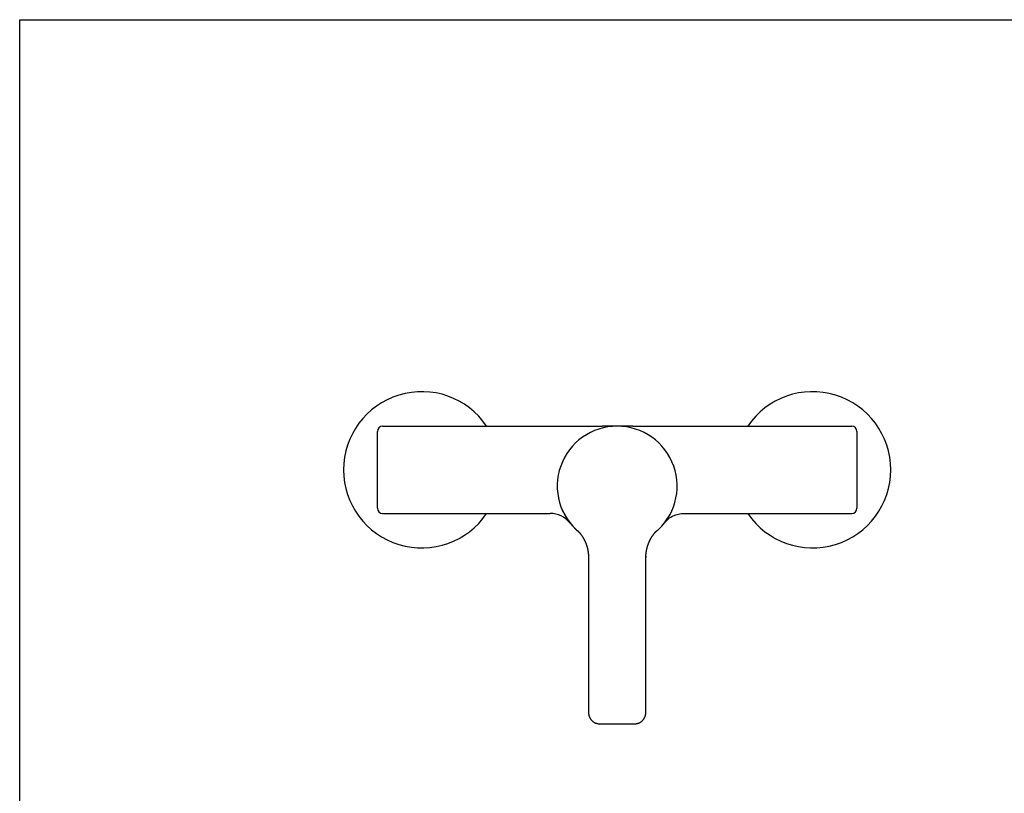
# Model space of a CAD drawing. Header units: millimetres. Extents: x 0 to 841, y 0 to 594.
# Tile 3 of 4: x 0 to 378, y 297 to 594. Entities that reach past the tile are written whole.
import ezdxf

# ---------------------------------------------------------------- set-up
doc = ezdxf.new("R2010")
doc.units = ezdxf.units.MM
doc.header["$LTSCALE"] = 46.255
doc.layers.get('0').update_dxf_attribs({"linetype": 'CONTINUOUS'})

msp = doc.modelspace()

# ---------------------------------------------------------------- linework, layer by layer
at = {"color": 7, "linetype": 'CONTINUOUS'}
for p, q in [((0, 0), (0, 594)), ((0, 594), (841, 594)), ((137.28, 406.45), (137.28, 435.95)), ((139.28, 437.95), (223.28, 437.95)), ((223.28, 437.95), (223.52, 437.95)), ((226.01, 437.98), (225.07, 437.97)), ((229.28, 437.98), (229.07, 437.99)), ((229.28, 437.98), (229.28, 437.98)), ((232.72, 437.98), (232.22, 437.99)), ((235.28, 437.95), (319.28, 437.95)), ((321.28, 435.95), (321.28, 406.45)), ((139.28, 404.45), (203.55, 404.45)), ((255.01, 404.45), (319.28, 404.45)), ((211.2, 400.73), (211.19, 400.74)), ((211.2, 400.73), (211.2, 400.73)), ((211.2, 400.73), (211.2, 400.73)), ((247.36, 400.74), (247.36, 400.73)), ((247.36, 400.73), (247.36, 400.73)), ((247.36, 400.73), (247.36, 400.73)), ((214.06, 397.91), (214.06, 397.91)), ((214.06, 397.91), (214.07, 397.9)), ((214.07, 397.9), (214.08, 397.88)), ((214.08, 397.88), (214.1, 397.86)), ((214.1, 397.86), (214.13, 397.83)), ((214.13, 397.83), (214.16, 397.8)), ((214.16, 397.8), (214.21, 397.76)), ((214.21, 397.76), (214.25, 397.72)), ((214.25, 397.72), (214.29, 397.66)), ((214.29, 397.66), (214.35, 397.6)), ((214.35, 397.6), (214.39, 397.56)), ((214.39, 397.56), (214.44, 397.51)), ((214.44, 397.51), (214.48, 397.46)), ((214.48, 397.46), (214.52, 397.41)), ((214.52, 397.41), (214.58, 397.35)), ((214.58, 397.35), (214.62, 397.3)), ((214.62, 397.3), (214.67, 397.25)), ((214.67, 397.25), (214.72, 397.19)), ((214.72, 397.19), (214.77, 397.12)), ((214.77, 397.12), (214.83, 397.06)), ((214.83, 397.06), (214.89, 396.98)), ((214.89, 396.98), (214.95, 396.91)), ((214.95, 396.91), (215.01, 396.83)), ((215.01, 396.83), (215.08, 396.75)), ((215.08, 396.75), (215.14, 396.66)), ((243.42, 396.67), (243.48, 396.75)), ((243.48, 396.75), (243.54, 396.83)), ((243.54, 396.83), (243.6, 396.9)), ((243.6, 396.9), (243.66, 396.98)), ((243.66, 396.98), (243.72, 397.04)), ((243.72, 397.04), (243.77, 397.11)), ((243.77, 397.11), (243.82, 397.17)), ((243.82, 397.17), (243.87, 397.22)), ((243.87, 397.22), (243.91, 397.27)), ((243.91, 397.27), (243.96, 397.32)), ((243.96, 397.32), (244, 397.37)), ((244, 397.37), (244.04, 397.42)), ((244.04, 397.42), (244.09, 397.48)), ((244.09, 397.48), (244.14, 397.53)), ((244.14, 397.53), (244.18, 397.58)), ((244.18, 397.58), (244.22, 397.62)), ((244.22, 397.62), (244.26, 397.66)), ((244.26, 397.66), (244.32, 397.72)), ((244.32, 397.72), (244.36, 397.76)), ((244.36, 397.76), (244.4, 397.81)), ((244.4, 397.81), (244.43, 397.84)), ((244.43, 397.84), (244.45, 397.86)), ((244.45, 397.86), (244.47, 397.88)), ((244.47, 397.88), (244.49, 397.9)), ((244.49, 397.9), (244.5, 397.91)), ((215.14, 396.66), (215.21, 396.57)), ((215.21, 396.57), (215.28, 396.48)), ((215.28, 396.48), (215.36, 396.38)), ((242.67, 395.61), (242.74, 395.72)), ((242.74, 395.72), (242.81, 395.83)), ((242.81, 395.83), (242.88, 395.93)), ((242.88, 395.93), (242.95, 396.03)), ((242.95, 396.03), (243.02, 396.13)), ((243.02, 396.13), (243.09, 396.22)), ((243.09, 396.22), (243.15, 396.32)), ((243.15, 396.32), (243.22, 396.41)), ((243.22, 396.41), (243.29, 396.5)), ((243.29, 396.5), (243.35, 396.58)), ((243.35, 396.58), (243.42, 396.67)), ((218.28, 387.49), (218.28, 328.24)), ((240.28, 328.24), (240.28, 387.49))]:
    msp.add_line(p, q, dxfattribs=at)
for points in [[(225.07, 437.97), (224.82, 437.96), (224.57, 437.96), (224.31, 437.95), (224.05, 437.95), (223.79, 437.95), (223.52, 437.95)], [(229.07, 437.99), (228.93, 437.99), (228.77, 437.99), (228.62, 438), (228.45, 438), (228.29, 438), (228.12, 438), (227.94, 438), (227.77, 438), (227.59, 438), (227.4, 438), (227.22, 438), (227.03, 438), (226.84, 438), (226.64, 437.99), (226.44, 437.99), (226.01, 437.98)], [(232.22, 437.99), (231.98, 437.99), (231.74, 438), (231.52, 438), (231.29, 438), (231.08, 438), (230.86, 438), (230.65, 438), (230.45, 438), (230.24, 438), (230.04, 438), (229.85, 438), (229.66, 437.99), (229.49, 437.99), (229.28, 437.98)], [(233.8, 437.96), (233.25, 437.97), (232.72, 437.98)], [(235.28, 437.95), (234.99, 437.95), (234.69, 437.95), (234.39, 437.95), (234.09, 437.96), (233.8, 437.96)], [(215.36, 396.38), (215.43, 396.28), (215.47, 396.23), (215.51, 396.17), (215.55, 396.12), (215.58, 396.06), (215.62, 396.01), (215.66, 395.95), (215.7, 395.89), (215.74, 395.83), (215.79, 395.77), (215.83, 395.71), (215.87, 395.64), (215.91, 395.58), (215.95, 395.51), (216, 395.44), (216.04, 395.37), (216.09, 395.3), (216.13, 395.22), (216.18, 395.15), (216.22, 395.07), (216.27, 394.99), (216.31, 394.91), (216.36, 394.83), (216.4, 394.75), (216.45, 394.67), (216.49, 394.59), (216.54, 394.5), (216.58, 394.41), (216.63, 394.33), (216.67, 394.24), (216.72, 394.15), (216.76, 394.06), (216.81, 393.97), (216.85, 393.88), (216.89, 393.78), (216.94, 393.69), (216.98, 393.59), (217.02, 393.49), (217.07, 393.4), (217.11, 393.3), (217.15, 393.2), (217.19, 393.1), (217.23, 393), (217.27, 392.89), (217.31, 392.79), (217.35, 392.68), (217.39, 392.58), (217.43, 392.47), (217.46, 392.36), (217.5, 392.26), (217.54, 392.15), (217.57, 392.03), (217.61, 391.92), (217.64, 391.81), (217.68, 391.69), (217.71, 391.58), (217.74, 391.46), (217.77, 391.34), (217.81, 391.22), (217.84, 391.1), (217.87, 390.98), (217.9, 390.86), (217.92, 390.74), (217.95, 390.61), (217.98, 390.48), (218, 390.36), (218.03, 390.23), (218.05, 390.09), (218.07, 389.96), (218.1, 389.83), (218.12, 389.69), (218.14, 389.56), (218.15, 389.42), (218.17, 389.28), (218.19, 389.14), (218.2, 388.99), (218.22, 388.85), (218.23, 388.7), (218.24, 388.55), (218.25, 388.4), (218.26, 388.25), (218.27, 388.1), (218.27, 387.94), (218.28, 387.79), (218.28, 387.63), (218.28, 387.49)], [(240.29, 387.97), (240.29, 388.09), (240.3, 388.21), (240.3, 388.33), (240.31, 388.45), (240.32, 388.57), (240.33, 388.69), (240.34, 388.8), (240.35, 388.92), (240.36, 389.03), (240.37, 389.15), (240.38, 389.26), (240.4, 389.37), (240.41, 389.48), (240.43, 389.6), (240.44, 389.7), (240.46, 389.81), (240.48, 389.92), (240.49, 390.03), (240.51, 390.13), (240.53, 390.23), (240.55, 390.34), (240.57, 390.44), (240.59, 390.54), (240.61, 390.64), (240.64, 390.74), (240.66, 390.84), (240.68, 390.94), (240.7, 391.03), (240.73, 391.13), (240.75, 391.22), (240.78, 391.32), (240.8, 391.41), (240.83, 391.5), (240.85, 391.59), (240.88, 391.68), (240.9, 391.77), (240.93, 391.86), (240.96, 391.95), (240.98, 392.03), (241.01, 392.12), (241.04, 392.2), (241.07, 392.29), (241.1, 392.37), (241.12, 392.45), (241.15, 392.54), (241.18, 392.62), (241.21, 392.7), (241.24, 392.78), (241.27, 392.86), (241.3, 392.93), (241.33, 393.01), (241.36, 393.09), (241.4, 393.17), (241.43, 393.24), (241.46, 393.32), (241.49, 393.4), (241.52, 393.47), (241.56, 393.54), (241.59, 393.62), (241.62, 393.69), (241.65, 393.76), (241.69, 393.83), (241.72, 393.91), (241.75, 393.98), (241.79, 394.05), (241.82, 394.12), (241.86, 394.19), (241.89, 394.25), (241.93, 394.32), (241.96, 394.39), (241.99, 394.45), (242.03, 394.52), (242.06, 394.59), (242.1, 394.65), (242.13, 394.72), (242.17, 394.78), (242.21, 394.84), (242.24, 394.91), (242.28, 394.97), (242.31, 395.03), (242.35, 395.09), (242.38, 395.15), (242.42, 395.21), (242.45, 395.27), (242.49, 395.33), (242.53, 395.38), (242.56, 395.44), (242.6, 395.5), (242.63, 395.55), (242.67, 395.61)], [(240.28, 387.72), (240.28, 387.84), (240.29, 387.97)], [(240.28, 387.49), (240.28, 387.59), (240.28, 387.72)], [(218.28, 328.24), (218.28, 328.12), (218.28, 327.99), (218.29, 327.87), (218.3, 327.74), (218.31, 327.61), (218.33, 327.49), (218.35, 327.36), (218.37, 327.24), (218.39, 327.12), (218.42, 327), (218.45, 326.89), (218.48, 326.77), (218.52, 326.66), (218.55, 326.57)], [(218.55, 326.57), (218.58, 326.47), (218.62, 326.37), (218.67, 326.26), (218.72, 326.15), (218.77, 326.05), (218.82, 325.95), (218.87, 325.85), (218.93, 325.75), (218.99, 325.65), (219.06, 325.55), (219.12, 325.46), (219.19, 325.36), (219.26, 325.27), (219.34, 325.18), (219.41, 325.1), (219.49, 325.01), (219.57, 324.93), (219.65, 324.85), (219.74, 324.77), (219.83, 324.69), (219.92, 324.62), (220.01, 324.55), (220.1, 324.48), (220.2, 324.41), (220.29, 324.35), (220.39, 324.29), (220.49, 324.23), (220.59, 324.18), (220.7, 324.12), (220.8, 324.07), (220.91, 324.03), (221.01, 323.98), (221.12, 323.94), (221.23, 323.9), (221.34, 323.87), (221.45, 323.84), (221.56, 323.81), (221.68, 323.78), (221.79, 323.76), (221.9, 323.74), (222.02, 323.72), (222.13, 323.71), (222.25, 323.7), (222.36, 323.69), (222.48, 323.68), (222.58, 323.68)], [(235.98, 323.68), (236.08, 323.68), (236.2, 323.69), (236.31, 323.7), (236.43, 323.71), (236.54, 323.72), (236.65, 323.74), (236.77, 323.76), (236.88, 323.78), (236.99, 323.81), (237.11, 323.84), (237.22, 323.87), (237.33, 323.9), (237.44, 323.94), (237.54, 323.98), (237.65, 324.03), (237.76, 324.07), (237.86, 324.12), (237.96, 324.18), (238.07, 324.23), (238.17, 324.29), (238.26, 324.35), (238.36, 324.41), (238.46, 324.48), (238.55, 324.55), (238.64, 324.62), (238.73, 324.69), (238.82, 324.77), (238.9, 324.85), (238.98, 324.93), (239.06, 325.01), (239.14, 325.09), (239.22, 325.18), (239.29, 325.27), (239.36, 325.36), (239.43, 325.45), (239.5, 325.55), (239.56, 325.65), (239.62, 325.74), (239.68, 325.84), (239.74, 325.94), (239.79, 326.05), (239.84, 326.15), (239.89, 326.26), (239.93, 326.36), (239.97, 326.47), (240.01, 326.57)], [(240.01, 326.57), (240.04, 326.66), (240.07, 326.77), (240.11, 326.89), (240.14, 327), (240.16, 327.12), (240.19, 327.24), (240.21, 327.36), (240.23, 327.49), (240.24, 327.61), (240.26, 327.74), (240.27, 327.86), (240.27, 327.99), (240.28, 328.12), (240.28, 328.24)], [(222.58, 323.68), (224.8, 323.68), (227.04, 323.68), (229.28, 323.68), (231.52, 323.68), (233.76, 323.68), (235.98, 323.68)]]:
    msp.add_lwpolyline(points, dxfattribs=at)
for centre, radius, start, end in [((154.28, 421.2), 30, 33.9409, 326.0591), ((304.28, 421.2), 30, 213.9421, 146.0579), ((139.28, 435.95), 2, 90, 180), ((229.28, 414.95), 23, 308.9065, 231.1056), ((229.28, 414.95), 23, 308.9334, 231.0667), ((319.28, 435.95), 2, 0, 90), ((139.28, 406.45), 2, 180, 270), ((319.28, 406.45), 2, 270, 360), ((201.81, 393.35), 11.94, 38.1841, 38.6748), ((201.81, 393.35), 11.94, 38.1986, 38.6748), ((256.75, 393.35), 11.94, 141.3145, 141.814), ((256.75, 393.35), 11.94, 141.3145, 141.7973), ((255.28, 387.49), 15, 177.7944, 179.9986)]:
    msp.add_arc(centre, radius, start, end, dxfattribs=at)
msp.add_open_spline([(229.28, 437.95), (229.28, 437.95), (229.28, 437.95), (229.28, 437.95), (229.28, 437.95), (229.28, 437.95), (229.28, 437.96), (229.28, 437.96), (229.28, 437.96), (229.28, 437.97), (229.28, 437.98), (229.28, 437.98), (229.28, 437.98), (229.28, 437.98), (229.28, 437.98), (229.28, 437.98)], degree=3, knots=[0, 0, 0, 0, 0.011146, 0.042597, 0.091477, 0.154926, 0.230079, 0.313855, 0.494477, 0.672309, 0.824473, 0.883792, 0.92884, 0.964372, 1, 1, 1, 1], dxfattribs=at)
for points in [[(211.13, 400.81), (209.19, 403.24), (206.67, 404.45), (203.55, 404.45)], [(250.73, 403.52), (252.01, 404.14), (253.43, 404.45), (255.01, 404.45)], [(247.43, 400.82), (248.38, 402.01), (249.49, 402.91), (250.73, 403.52)]]:
    msp.add_open_spline(points, degree=3, dxfattribs=at)

doc.saveas('drawing.dxf')
